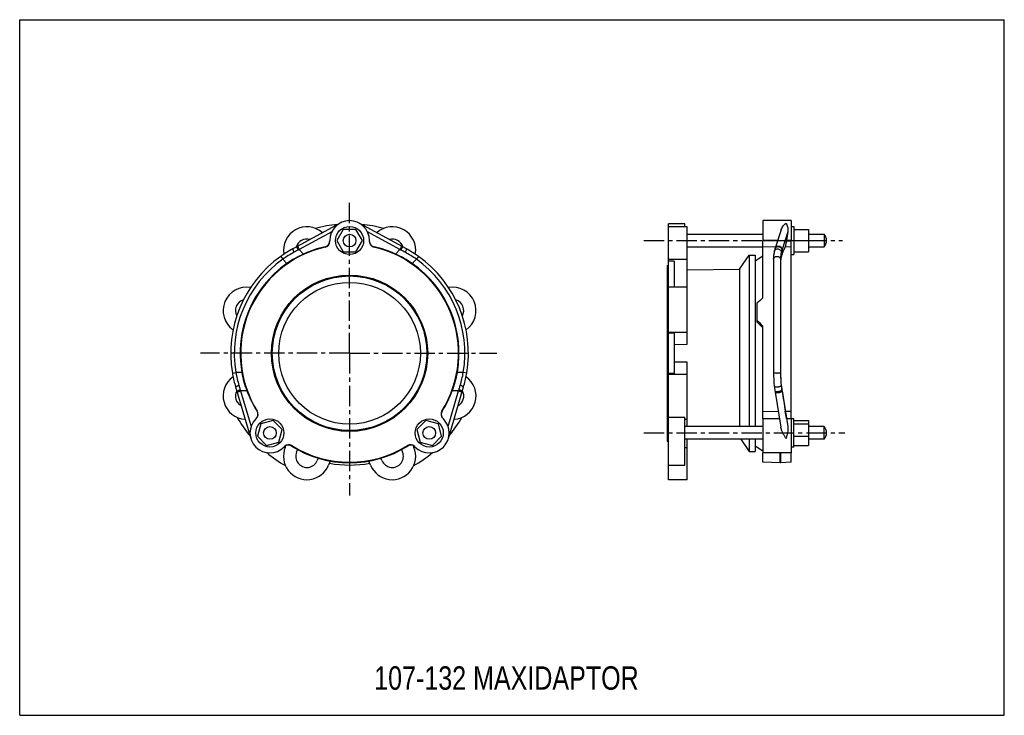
# Model space of a CAD drawing. Header units: millimetres. Extents: x 0 to 841, y 0 to 594.
import ezdxf

# ---------------------------------------------------------------- set-up
doc = ezdxf.new("R2010")
doc.units = ezdxf.units.MM
doc.header["$LTSCALE"] = 46.255
doc.linetypes.add('CENTER', pattern=[0.6, 0.375, -0.075, 0.075, -0.075])
doc.layers.get('0').update_dxf_attribs({"linetype": 'CONTINUOUS'})
for name, color, linetype in [('AXES', 7, 'CONTINUOUS'), ('DEFAULT_1', 7, 'CENTER'), ('ROUNDS', 7, 'CONTINUOUS')]:
    doc.layers.add(name, color=color, linetype=linetype)
doc.styles.get("Standard").update_dxf_attribs({"font": 'txt', "width": 0.8})

msp = doc.modelspace()

# ---------------------------------------------------------------- linework, layer by layer
at = {"color": 7, "linetype": 'Continuous'}
for p, q in [((0, 0), (0, 594)), ((0, 594), (841, 594)), ((841, 0), (841, 594)), ((634.85, 422.41), (634.85, 405.41)), ((658.85, 422.41), (658.85, 405.41)), ((276.28, 414.91), (270.8, 405.41)), ((287.25, 414.91), (276.28, 414.91)), ((292.74, 405.41), (287.25, 414.91)), ((554.15, 201.16), (554.15, 419.66)), ((568.15, 419.66), (554.15, 419.66)), ((570.15, 417.16), (554.15, 417.16)), ((568.15, 417.16), (568.15, 419.66)), ((570.15, 316.83), (570.15, 417.16)), ((658.85, 417.41), (661.35, 417.41)), ((661.35, 417.41), (661.35, 393.41)), ((661.35, 414.91), (673.8, 414.91)), ((673.8, 414.91), (673.8, 395.91)), ((270.8, 405.41), (276.28, 395.91)), ((287.25, 395.91), (292.74, 405.41)), ((570.15, 410.81), (634.85, 410.81)), ((647.45, 405.41), (634.85, 405.41)), ((658.85, 405.41), (654.98, 405.41)), ((661.35, 405.41), (673.8, 405.41)), ((673.8, 410.81), (687.15, 410.81)), ((687.15, 410.81), (687.15, 400.01)), ((276.28, 395.91), (287.25, 395.91)), ((570.15, 400.01), (634.85, 400.01)), ((661.35, 395.91), (673.8, 395.91)), ((673.8, 400.01), (687.15, 400.01)), ((554.15, 389.5), (570.15, 389.5)), ((559.15, 387.78), (554.15, 387.78)), ((559.15, 387.78), (559.15, 365.61)), ((614.8, 381.11), (623.15, 393.03)), ((623.15, 393.03), (623.15, 246.5)), ((623.15, 393.03), (628.15, 393.03)), ((628.15, 393.03), (628.15, 246.5)), ((628.15, 388.16), (634.85, 392.48)), ((658.85, 393.41), (661.35, 393.41)), ((553.15, 384.16), (553.15, 234.16)), ((553.15, 384.16), (554.15, 384.16)), ((570.15, 380.36), (614.8, 381.11)), ((614.8, 381.11), (614.8, 246.5)), ((570.15, 365.61), (554.15, 365.61)), ((554.15, 327.13), (570.15, 327.13)), ((559.15, 326.41), (554.15, 326.41)), ((559.15, 326.41), (559.15, 291.9)), ((559.15, 316.76), (570.15, 316.83)), ((570.15, 301.48), (559.15, 301.56)), ((570.15, 246.5), (570.15, 301.48)), ((559.15, 291.9), (554.15, 291.9)), ((554.15, 291.18), (570.15, 291.18)), ((568.15, 254.36), (554.15, 254.36)), ((568.15, 213.2), (568.15, 254.36)), ((570.15, 252.71), (568.15, 252.71)), ((661.35, 253.1), (658.85, 253.1)), ((661.35, 229.1), (661.35, 253.1)), ((205.95, 248.85), (203.11, 238.26)), ((216.55, 251.69), (205.95, 248.85)), ((224.3, 243.94), (216.55, 251.69)), ((221.46, 233.34), (224.3, 243.94)), ((346.99, 251.69), (339.23, 243.94)), ((339.23, 243.94), (342.07, 233.34)), ((357.58, 248.85), (346.99, 251.69)), ((360.42, 238.26), (357.58, 248.85)), ((634.85, 246.5), (568.15, 246.5)), ((661.35, 251.69), (673.8, 251.69)), ((661.35, 248.85), (673.8, 248.85)), ((673.8, 251.69), (673.8, 230.5)), ((687.15, 246.5), (673.8, 246.5)), ((687.15, 235.7), (687.15, 246.5)), ((203.11, 238.26), (210.87, 230.5)), ((352.66, 230.5), (360.42, 238.26)), ((634.85, 235.7), (568.15, 235.7)), ((570.15, 201.16), (570.15, 235.7)), ((615.85, 235.7), (623.15, 225.28)), ((623.15, 235.7), (623.15, 225.28)), ((628.15, 235.7), (628.15, 225.28)), ((661.35, 238.26), (673.8, 238.26)), ((687.15, 235.7), (673.8, 235.7)), ((210.87, 230.5), (221.46, 233.34)), ((226.84, 228.81), (227.45, 230.29)), ((336.08, 230.29), (336.69, 228.81)), ((342.07, 233.34), (352.66, 230.5)), ((553.15, 234.16), (554.15, 234.16)), ((568.15, 228.81), (570.15, 228.81)), ((628.15, 230.15), (634.85, 225.83)), ((661.35, 229.1), (658.85, 229.1)), ((661.35, 230.5), (673.8, 230.5)), ((236.54, 224.79), (237.39, 226.84)), ((254.94, 219.57), (254.09, 217.52)), ((309.44, 217.52), (308.59, 219.57)), ((326.15, 226.84), (326.99, 224.79)), ((623.15, 225.28), (628.15, 225.28)), ((265.28, 217.1), (263.79, 213.5)), ((299.74, 213.5), (298.25, 217.1)), ((568.15, 213.2), (554.15, 213.2)), ((649.62, 215.64), (634.85, 216.13)), ((658.85, 216.13), (650.07, 215.64)), ((570.15, 201.16), (554.15, 201.16)), ((0, 0), (841, 0))]:
    msp.add_line(p, q, dxfattribs=at)
for centre, radius in [((281.77, 405.41), 12), ((281.77, 405.41), 5.4), ((281.77, 309.16), 66), ((281.77, 309.16), 60.5), ((213.71, 241.1), 12), ((349.83, 241.1), 12), ((213.71, 241.1), 5.4), ((349.83, 241.1), 5.4)]:
    msp.add_circle(centre, radius, dxfattribs=at)
for centre, radius, start, end in [((281.77, 405.41), 17, 0, 180), ((245.32, 397.16), 20, 48.45669, 189.92703), ((281.77, 309.16), 110.5, 95.32868, 105.26858), ((281.77, 309.16), 110.5, 74.73142, 84.67132), ((318.22, 397.16), 20, 350.07298, 131.54331), ((245.32, 397.16), 9.5, 74.24692, 162.97244), ((318.22, 397.16), 9.5, 17.02756, 105.75308), ((680.86, 405.41), 8.29, 319.35373, 40.64627), ((193.77, 345.61), 20, 80.06218, 234.93782), ((369.77, 345.61), 20, 305.06218, 99.93782), ((193.77, 345.61), 9.5, 106.50836, 208.49164), ((369.77, 345.61), 9.5, 331.50836, 73.49164), ((193.77, 272.71), 20, 125.07298, 266.54331), ((369.77, 272.71), 20, 273.45669, 54.92703), ((193.77, 272.71), 9.5, 152.02756, 240.75308), ((369.77, 272.71), 9.5, 299.24692, 27.97244), ((281.77, 309.16), 110.5, 209.73142, 219.67132), ((281.77, 309.16), 110.5, 320.32868, 330.26858), ((680.86, 241.1), 8.29, 319.35373, 40.64627), ((245.32, 221.16), 20, 157.5, 337.5), ((318.22, 221.16), 20, 202.5, 22.5), ((281.77, 309.16), 110.5, 230.15157, 240.26858), ((245.32, 221.16), 9.5, 157.5, 337.5), ((318.22, 221.16), 9.5, 202.5, 22.5), ((281.77, 309.16), 110.5, 299.73142, 309.84843), ((281.77, 309.16), 95.5, 259.5886, 280.4114)]:
    msp.add_arc(centre, radius, start, end, dxfattribs=at)
msp.add_ellipse((632.28, 311.32), major_axis=(90.38, 90.37), ratio=0.244624, start_param=1.303345, end_param=1.357092, dxfattribs=at)
at = {"layer": 'AXES', "color": 7, "linetype": 'Continuous'}
for p, q in [((658.85, 422.41), (634.85, 422.41)), ((629.85, 335.66), (629.85, 352.09)), ((648.97, 253.12), (634.85, 253.12)), ((634.85, 253.12), (634.85, 224.1)), ((658.85, 253.12), (654.98, 253.12)), ((658.85, 253.12), (658.85, 224.1)), ((658.85, 224.1), (634.85, 224.1))]:
    msp.add_line(p, q, dxfattribs=at)
at = {"layer": 'AXES', "color": 7, "linetype": 'CENTER'}
for p, q in [((533.18, 405.41), (702.93, 405.41)), ((533.18, 241.1), (704.66, 241.1))]:
    msp.add_line(p, q, dxfattribs=at)
at = {"layer": 'AXES', "color": 7, "linetype": 'Continuous'}
msp.add_circle((281.77, 309.16), 66.75, dxfattribs=at)
for centre, start, end in [((213.71, 241.1), 135, 315), ((349.83, 241.1), 225, 45)]:
    msp.add_arc(centre, 17, start, end, dxfattribs=at)
for centre, major_axis, start_param, end_param in [((632.28, 306.83), (91.96, -91.96), 1.695901, 1.749647), ((627.54, 311.36), (87.18, -87.17), 1.640489, 1.69727)]:
    msp.add_ellipse(centre, major_axis=major_axis, ratio=0.153864, start_param=start_param, end_param=end_param, dxfattribs=at)
at = {"layer": 'DEFAULT_1', "color": 7, "linetype": 'CENTER'}
for q in [(281.77, 439), (154.51, 309.16), (281.77, 187.67), (407.51, 309.16)]:
    msp.add_line((281.77, 309.16), q, dxfattribs=at)
at = {"layer": 'ROUNDS', "color": 7, "linetype": 'Continuous'}
for p, q in [((273.63, 420.33), (233.17, 398.27)), ((266.53, 412.94), (238.7, 397.76)), ((330.36, 398.27), (289.91, 420.33)), ((324.83, 397.76), (297.01, 412.94)), ((650.38, 414.46), (645.37, 399)), ((656.03, 412.94), (651.12, 397.76)), ((264.77, 404.69), (264.77, 405.41)), ((298.77, 404.69), (298.77, 405.41)), ((634.85, 356.52), (634.85, 405.41)), ((647.35, 405.1), (634.85, 404.77)), ((654.98, 405.41), (654.92, 404.9)), ((658.85, 404.69), (654.92, 404.9)), ((658.85, 253.12), (658.85, 405.41)), ((238.7, 397.76), (242.45, 393.92)), ((260.89, 399.81), (260.88, 400.07)), ((302.65, 400.07), (302.65, 399.81)), ((321.08, 393.92), (324.83, 397.76)), ((645.76, 400.18), (634.85, 399.89)), ((645.33, 398.87), (645.17, 398.35)), ((645.37, 399), (645.33, 398.87)), ((651.12, 397.76), (651.12, 393.92)), ((658.85, 399.81), (653.93, 400.07)), ((222.92, 391.86), (224.66, 389.41)), ((224.66, 389.41), (228.19, 385.79)), ((335.34, 385.79), (338.88, 389.41)), ((340.61, 391.86), (338.88, 389.41)), ((643.85, 389.41), (643.85, 292.79)), ((649.85, 389.41), (649.85, 292.79)), ((634.85, 253.12), (634.85, 332.35)), ((181.68, 292.29), (184.64, 292.79)), ((189.7, 292.85), (184.64, 292.79)), ((378.9, 292.79), (373.83, 292.85)), ((381.86, 292.29), (378.9, 292.79)), ((649.86, 291.17), (649.86, 291.02)), ((184.39, 280.51), (197.4, 236.3)), ((366.13, 236.3), (379.14, 280.51)), ((194.03, 277.02), (188.66, 276.95)), ((188.66, 276.95), (197.6, 246.55)), ((365.93, 246.55), (374.87, 276.95)), ((374.87, 276.95), (369.5, 277.02)), ((645.12, 276.95), (645.27, 276.01)), ((645.27, 276.01), (650.1, 246.11)), ((651.12, 277.02), (651.12, 276.95)), ((651.12, 276.95), (656.03, 246.55)), ((202.19, 253.62), (201.69, 253.12)), ((202.71, 259.63), (202.9, 259.82)), ((360.63, 259.82), (360.82, 259.63)), ((361.34, 253.62), (361.85, 253.12)), ((634.85, 259.76), (647.93, 259.51)), ((634.85, 253.57), (648.94, 253.3)), ((653.93, 259.63), (658.85, 259.82)), ((654.92, 253.47), (658.85, 253.62)), ((654.98, 253.12), (654.92, 253.47)), ((226.23, 229.58), (225.73, 229.08)), ((232.08, 229.93), (232.07, 229.93)), ((232.43, 230.29), (232.08, 229.93)), ((331.45, 229.93), (331.1, 230.29)), ((331.46, 229.93), (331.45, 229.93)), ((337.3, 229.58), (337.8, 229.08)), ((634.85, 216.13), (634.85, 224.1)), ((649.62, 215.64), (649.62, 224.1)), ((650.07, 215.64), (650.07, 224.1)), ((658.85, 216.13), (658.85, 224.1)), ((650.07, 215.64), (649.62, 215.64))]:
    msp.add_line(p, q, dxfattribs=at)
for points in [[(233.17, 398.27), (232.09, 397.67), (230.88, 396.98), (229.69, 396.28), (228.5, 395.56), (227.33, 394.83), (226.18, 394.08), (225.04, 393.32), (223.91, 392.55), (222.92, 391.86)], [(340.61, 391.86), (339.63, 392.54), (338.51, 393.32), (337.36, 394.07), (336.21, 394.82), (335.04, 395.55), (333.86, 396.27), (332.66, 396.97), (331.46, 397.66), (330.36, 398.27)], [(644.61, 396.34), (644.46, 395.69), (644.32, 394.94), (644.19, 394.18), (644.08, 393.41), (644, 392.62), (643.93, 391.81), (643.88, 390.99), (643.85, 390.16), (643.85, 389.41)], [(645.17, 398.35), (645.08, 398.09), (645.01, 397.83), (644.93, 397.57), (644.86, 397.31), (644.79, 397.05), (644.72, 396.78), (644.65, 396.52), (644.61, 396.34)], [(181.68, 292.29), (181.88, 291.11), (182.14, 289.77), (182.41, 288.42), (182.7, 287.08), (183.01, 285.74), (183.33, 284.39), (183.68, 283.05), (184.05, 281.71), (184.39, 280.51)], [(379.14, 280.51), (379.48, 281.7), (379.85, 283.04), (380.2, 284.38), (380.52, 285.72), (380.83, 287.07), (381.12, 288.41), (381.39, 289.75), (381.65, 291.1), (381.86, 292.29)], [(649.86, 291.17), (649.86, 291.1), (649.86, 291.02)]]:
    msp.add_lwpolyline(points, dxfattribs=at)
for centre, radius, start, end in [((259.76, 404.69), 5.01, 283.00623, 0.03075), ((303.77, 404.69), 5.01, 179.96925, 256.99377), ((281.77, 309.16), 93.03, 102.96999, 212.03001), ((280.02, 310.85), 96.11, 118.36448, 125.16998), ((332.09, 223.36), 197.84, 118.16726, 118.44279), ((281.77, 309.16), 93.03, 327.96999, 77.03001), ((231.44, 223.36), 197.84, 61.55721, 61.83274), ((283.57, 310.93), 96.01, 54.82645, 61.63909), ((676.52, 389.49), 26.72, 162.98285, 167.19101), ((674, 390.27), 24.08, 161.86696, 162.99281), ((281.77, 309.16), 101.5, 125.43579, 189.56422), ((281.77, 309.16), 98.5, 125.43582, 189.56418), ((279.46, 312.44), 89.48, 114.42717, 124.95286), ((284.11, 312.51), 89.41, 55.04298, 65.57699), ((281.77, 309.16), 98.5, 350.43582, 54.56418), ((281.77, 309.16), 101.5, 350.43579, 54.56422), ((281.77, 309.16), 93.5, 124.95925, 190.04075), ((281.77, 309.16), 93.5, 349.95925, 55.04075), ((279.24, 309.18), 96.01, 189.82645, 196.63909), ((277.74, 308.45), 89.41, 190.04298, 200.57699), ((285.72, 308.47), 89.48, 339.42717, 349.95286), ((284.2, 309.2), 96.11, 343.36448, 350.16998), ((743.27, 292.79), 99.42, 179.99879, 186.80968), ((749.33, 292.86), 99.48, 180.03733, 180.97119), ((749.23, 292.79), 99.39, 179.99879, 186.41497), ((749.15, 292.85), 99.31, 181.05745, 186.45555), ((378.02, 334.24), 197.84, 196.55721, 196.83274), ((185.51, 334.24), 197.84, 343.16726, 343.44279), ((743.18, 292.79), 99.34, 186.81368, 189.17251), ((749.14, 292.79), 99.3, 186.41895, 188.64207), ((748.89, 292.83), 99.04, 186.45895, 188.68778), ((749.03, 292.77), 99.18, 188.64214, 188.82623), ((748.67, 292.79), 98.81, 188.68844, 188.87306), ((749.02, 292.77), 99.17, 188.82623, 189.17504), ((748.58, 292.78), 98.73, 188.87304, 189.18333), ((198.65, 257.17), 5.01, 314.96925, 31.99376), ((364.88, 257.17), 5.01, 148.00623, 225.03075), ((-1349.3, -65.39), 2029.42, 9.03996, 9.21606), ((229.41, 225.69), 5, 57.90273, 132.08731), ((229.42, 225.7), 4.99, 57.83026, 131.77723), ((229.78, 226.04), 5.01, 58.0108, 135.03458), ((281.77, 309.16), 93.52, 237.90273, 302.09727), ((281.77, 309.16), 93.52, 237.90478, 302.09522), ((281.77, 309.16), 93.03, 237.9701, 302.0299), ((333.76, 226.04), 5.01, 44.96542, 121.9892), ((334.11, 225.7), 4.99, 48.22277, 122.16974), ((334.12, 225.69), 5, 47.91285, 122.09727)]:
    msp.add_arc(centre, radius, start, end, dxfattribs=at)
for centre, major_axis, ratio, start_param, end_param in [((656.94, 405.41), (1.93, 17), 0.113766, 1.124592, 1.583744), ((281.2, 308.6), (67.1, 65.41), 0.999964, 1.01671, 1.224489), ((282.33, 308.6), (67.1, -65.41), 0.999964, 1.917104, 2.124883), ((646, 308.6), (10.66, 93.69), 0.113766, 0.231544, 0.439323), ((281.76, 309.95), (-1.19, 93.69), 0.999964, -4.366082, -4.158303), ((281.78, 309.95), (1.19, 93.69), 0.999964, -2.124883, -1.917104), ((646, 309.95), (-15.08, 93.7), 0.001997, -4.35367, -4.145891)]:
    msp.add_ellipse(centre, major_axis=major_axis, ratio=ratio, start_param=start_param, end_param=end_param, dxfattribs=at)
for points, knots in [([(650.38, 414.46), (650.58, 415.1), (651.12, 416.29), (652.45, 418.32), (653.68, 419.61), (654.55, 420.33)], [0, 0, 0, 0, 0.275268, 0.534119, 1, 1, 1, 1]), ([(654.55, 420.33), (654.8, 419.88), (655.28, 418.87), (655.85, 417.16), (656.19, 415.14), (656.15, 413.69), (656.03, 412.94)], [0, 0, 0, 0, 0.201293, 0.436886, 0.703947, 1, 1, 1, 1]), ([(260.88, 400.07), (261.41, 400.19), (262.42, 400.6), (263.66, 401.65), (264.5, 403.05), (264.73, 404.12), (264.76, 404.66)], [0, 0, 0, 0, 0.250056, 0.499664, 0.749452, 1, 1, 1, 1]), ([(298.77, 404.66), (298.8, 404.12), (299.03, 403.05), (299.87, 401.65), (301.11, 400.6), (302.13, 400.19), (302.65, 400.07)], [0, 0, 0, 0, 0.250548, 0.500336, 0.749944, 1, 1, 1, 1]), ([(653.93, 400.07), (653.98, 400.15), (654.07, 400.36), (654.2, 400.74), (654.33, 401.23), (654.46, 401.83), (654.59, 402.52), (654.75, 403.55), (654.86, 404.35), (654.92, 404.9)], [0, 0, 0, 0, 0.055919, 0.136754, 0.24091, 0.36582, 0.508218, 0.664287, 1, 1, 1, 1]), ([(233.17, 398.27), (233.14, 398.25), (233.14, 398.18), (233.15, 398.09), (233.18, 397.94), (233.26, 397.69), (233.4, 397.33), (233.59, 396.91), (233.9, 396.26), (234.17, 395.76), (234.36, 395.42)], [0, 0, 0, 0, 0.028319, 0.054049, 0.088256, 0.181554, 0.305504, 0.455521, 0.62582, 1, 1, 1, 1]), ([(237.86, 397.31), (237.57, 397.16), (236.4, 396.52), (235.23, 395.89), (234.36, 395.42)], [0, 0, 0, 0, 0.249546, 1, 1, 1, 1]), ([(236.76, 400.23), (236.73, 400.21), (236.71, 400.13), (236.71, 400.04), (236.72, 399.93), (236.75, 399.79), (236.81, 399.57), (236.99, 399.08), (237.34, 398.3), (237.67, 397.65), (237.86, 397.31)], [0, 0, 0, 0, 0.03359, 0.060629, 0.095632, 0.13867, 0.189545, 0.313135, 0.630638, 1, 1, 1, 1]), ([(237.62, 400.69), (237.59, 400.68), (237.56, 400.6), (237.56, 400.5), (237.58, 400.39), (237.6, 400.26), (237.66, 400.03), (237.83, 399.54), (238.18, 398.75), (238.51, 398.11), (238.7, 397.76)], [0, 0, 0, 0, 0.03424, 0.061483, 0.09663, 0.139766, 0.190701, 0.314305, 0.631461, 1, 1, 1, 1]), ([(325.91, 400.69), (325.95, 400.68), (325.97, 400.6), (325.97, 400.5), (325.96, 400.39), (325.93, 400.26), (325.87, 400.03), (325.7, 399.54), (325.36, 398.75), (325.02, 398.11), (324.83, 397.76)], [0, 0, 0, 0, 0.03424, 0.061483, 0.09663, 0.139766, 0.190701, 0.314305, 0.631461, 1, 1, 1, 1]), ([(326.77, 400.23), (326.8, 400.21), (326.82, 400.13), (326.82, 400.04), (326.81, 399.93), (326.78, 399.79), (326.72, 399.57), (326.55, 399.08), (326.2, 398.3), (325.86, 397.65), (325.67, 397.31)], [0, 0, 0, 0, 0.03359, 0.060629, 0.095632, 0.13867, 0.189545, 0.313135, 0.630638, 1, 1, 1, 1]), ([(329.18, 395.42), (328.88, 395.58), (327.71, 396.21), (326.55, 396.84), (325.67, 397.31)], [0, 0, 0, 0, 0.250432, 1, 1, 1, 1]), ([(330.36, 398.27), (330.39, 398.25), (330.4, 398.18), (330.39, 398.09), (330.35, 397.94), (330.27, 397.69), (330.13, 397.33), (329.94, 396.91), (329.63, 396.26), (329.36, 395.76), (329.18, 395.42)], [0, 0, 0, 0, 0.028319, 0.054049, 0.088256, 0.181554, 0.305504, 0.455521, 0.62582, 1, 1, 1, 1]), ([(644.61, 396.34), (644.68, 396.65), (644.98, 397.26), (645.76, 397.93), (646.77, 398.28), (647.87, 398.29), (648.92, 397.94), (649.78, 397.29), (650.36, 396.42), (650.48, 395.74), (650.47, 395.42)], [0, 0, 0, 0, 0.116423, 0.237302, 0.364398, 0.496189, 0.628928, 0.758445, 0.882044, 1, 1, 1, 1]), ([(645.22, 398.53), (645.32, 398.83), (645.65, 399.4), (646.45, 399.99), (647.45, 400.27), (648.51, 400.21), (649.52, 399.83), (650.34, 399.16), (650.88, 398.29), (650.99, 397.63), (650.97, 397.31)], [0, 0, 0, 0, 0.115889, 0.236288, 0.363026, 0.494699, 0.627648, 0.757668, 0.881832, 1, 1, 1, 1]), ([(645.37, 399), (645.47, 399.3), (645.8, 399.87), (646.6, 400.46), (647.6, 400.74), (648.67, 400.68), (649.67, 400.29), (650.49, 399.62), (651.02, 398.75), (651.13, 398.08), (651.12, 397.76)], [0, 0, 0, 0, 0.115957, 0.236295, 0.362892, 0.49442, 0.627295, 0.757349, 0.881649, 1, 1, 1, 1]), ([(650.47, 395.42), (650.36, 394.96), (649.98, 392.98), (649.85, 390.95), (649.85, 389.41)], [0, 0, 0, 0, 0.234082, 1, 1, 1, 1]), ([(643.85, 389.41), (643.85, 389.57), (643.89, 389.9), (644.12, 390.52), (644.71, 391.21), (645.7, 391.73), (646.85, 391.92), (648, 391.73), (648.99, 391.21), (649.57, 390.52), (649.81, 389.9), (649.85, 389.57), (649.85, 389.41)], [0, 0, 0, 0, 0.056294, 0.113635, 0.233825, 0.363697, 0.5, 0.636303, 0.766175, 0.886365, 0.943706, 1, 1, 1, 1]), ([(651.12, 393.92), (650.68, 392.71), (650.02, 390.02), (649.85, 387.26), (649.85, 385.79)], [0, 0, 0, 0, 0.465295, 1, 1, 1, 1]), ([(643.85, 292.79), (643.85, 292.78), (643.85, 292.75), (643.88, 292.72), (643.9, 292.7)], [0, 0, 0, 0, 0.217302, 1, 1, 1, 1]), ([(643.9, 292.7), (643.94, 292.66), (644.07, 292.59), (644.32, 292.52), (644.65, 292.45), (645.06, 292.39), (645.52, 292.34), (646.22, 292.3), (646.94, 292.29), (647.66, 292.31), (648.17, 292.34), (648.64, 292.39), (649.04, 292.45), (649.37, 292.52), (649.6, 292.59), (649.73, 292.65), (649.8, 292.7), (649.85, 292.76), (649.85, 292.79)], [0, 0, 0, 0, 0.028711, 0.071283, 0.127186, 0.194902, 0.272336, 0.356991, 0.536664, 0.625762, 0.710417, 0.787851, 0.855567, 0.91147, 0.954042, 0.970124, 0.982838, 1, 1, 1, 1]), ([(184.39, 280.51), (184.38, 280.54), (184.43, 280.59), (184.5, 280.65), (184.63, 280.73), (184.87, 280.85), (185.22, 281), (185.65, 281.17), (186.33, 281.41), (186.87, 281.58), (187.25, 281.68)], [0, 0, 0, 0, 0.028319, 0.054049, 0.088256, 0.181554, 0.305504, 0.455521, 0.62582, 1, 1, 1, 1]), ([(185.55, 276.58), (185.54, 276.62), (185.57, 276.69), (185.64, 276.75), (185.73, 276.82), (185.85, 276.9), (186.05, 277.01), (186.52, 277.23), (187.32, 277.54), (188.01, 277.76), (188.39, 277.86)], [0, 0, 0, 0, 0.03359, 0.060629, 0.095632, 0.13867, 0.189545, 0.313135, 0.630638, 1, 1, 1, 1]), ([(187.25, 281.68), (187.34, 281.37), (187.72, 280.09), (188.1, 278.82), (188.39, 277.86)], [0, 0, 0, 0, 0.250432, 1, 1, 1, 1]), ([(375.15, 277.86), (375.24, 278.18), (375.62, 279.46), (376, 280.73), (376.29, 281.68)], [0, 0, 0, 0, 0.249546, 1, 1, 1, 1]), ([(377.99, 276.58), (378, 276.62), (377.96, 276.69), (377.89, 276.75), (377.8, 276.82), (377.69, 276.9), (377.49, 277.01), (377.02, 277.23), (376.22, 277.54), (375.52, 277.76), (375.15, 277.86)], [0, 0, 0, 0, 0.03359, 0.060629, 0.095632, 0.13867, 0.189545, 0.313135, 0.630638, 1, 1, 1, 1]), ([(379.14, 280.51), (379.15, 280.54), (379.1, 280.59), (379.03, 280.65), (378.9, 280.73), (378.67, 280.85), (378.31, 281), (377.88, 281.17), (377.2, 281.41), (376.66, 281.58), (376.29, 281.68)], [0, 0, 0, 0, 0.028319, 0.054049, 0.088256, 0.181554, 0.305504, 0.455521, 0.62582, 1, 1, 1, 1]), ([(644.55, 281), (644.55, 280.94), (644.6, 280.86), (644.71, 280.77), (644.86, 280.68), (645.12, 280.59), (645.5, 280.51), (645.96, 280.46), (646.47, 280.45), (647.03, 280.47), (647.6, 280.52), (648.17, 280.6), (648.71, 280.71), (649.21, 280.84), (649.65, 280.99), (650, 281.15), (650.23, 281.3), (650.37, 281.42), (650.45, 281.53), (650.47, 281.63), (650.47, 281.68)], [0, 0, 0, 0, 0.026458, 0.042844, 0.062107, 0.110061, 0.170539, 0.242154, 0.322709, 0.409496, 0.499489, 0.589508, 0.676368, 0.757042, 0.828814, 0.889478, 0.93763, 0.956988, 0.973457, 1, 1, 1, 1]), ([(645.12, 276.95), (645.13, 276.89), (645.18, 276.81), (645.28, 276.73), (645.44, 276.65), (645.7, 276.57), (646.08, 276.51), (646.54, 276.48), (647.05, 276.48), (647.6, 276.52), (648.17, 276.6), (648.73, 276.7), (649.26, 276.83), (649.75, 276.98), (650.18, 277.15), (650.48, 277.3), (650.68, 277.43), (650.86, 277.57), (650.99, 277.74), (650.97, 277.86)], [0, 0, 0, 0, 0.026314, 0.042658, 0.061901, 0.10988, 0.170453, 0.242221, 0.322975, 0.409994, 0.500241, 0.590521, 0.67764, 0.758553, 0.830533, 0.891358, 0.91712, 0.939659, 1, 1, 1, 1]), ([(185.82, 275.65), (185.81, 275.68), (185.85, 275.75), (185.92, 275.82), (186.01, 275.89), (186.12, 275.97), (186.32, 276.08), (186.79, 276.31), (187.59, 276.62), (188.28, 276.85), (188.66, 276.95)], [0, 0, 0, 0, 0.03424, 0.061483, 0.09663, 0.139766, 0.190701, 0.314305, 0.631461, 1, 1, 1, 1]), ([(377.71, 275.65), (377.72, 275.68), (377.68, 275.75), (377.61, 275.82), (377.53, 275.89), (377.41, 275.97), (377.21, 276.08), (376.74, 276.31), (375.94, 276.62), (375.25, 276.85), (374.87, 276.95)], [0, 0, 0, 0, 0.03424, 0.061483, 0.09663, 0.139766, 0.190701, 0.314305, 0.631461, 1, 1, 1, 1]), ([(645.27, 276.01), (645.28, 275.96), (645.33, 275.87), (645.43, 275.79), (645.59, 275.7), (645.86, 275.62), (646.24, 275.56), (646.69, 275.54), (647.2, 275.54), (647.75, 275.59), (648.32, 275.66), (648.88, 275.77), (649.42, 275.9), (649.91, 276.05), (650.33, 276.22), (650.67, 276.4), (650.9, 276.56), (651.03, 276.69), (651.1, 276.8), (651.13, 276.9), (651.12, 276.95)], [0, 0, 0, 0, 0.026544, 0.04294, 0.062198, 0.110114, 0.170538, 0.242097, 0.322599, 0.40934, 0.499295, 0.589286, 0.676128, 0.756794, 0.828569, 0.889251, 0.937441, 0.956829, 0.973339, 1, 1, 1, 1]), ([(202.21, 253.65), (202.57, 254.05), (203.17, 254.97), (203.56, 256.55), (203.43, 258.18), (203, 259.18), (202.71, 259.63)], [0, 0, 0, 0, 0.250548, 0.500336, 0.749944, 1, 1, 1, 1]), ([(360.82, 259.63), (360.53, 259.18), (360.1, 258.18), (359.97, 256.55), (360.37, 254.97), (360.96, 254.05), (361.32, 253.65)], [0, 0, 0, 0, 0.250056, 0.499664, 0.749452, 1, 1, 1, 1]), ([(654.55, 236.3), (654.08, 237.07), (653.17, 238.62), (651.88, 241.02), (650.95, 243.09), (650.37, 244.8), (650.17, 245.67), (650.1, 246.11)], [0, 0, 0, 0, 0.24848, 0.500777, 0.753011, 0.877592, 1, 1, 1, 1]), ([(656.03, 246.55), (656.16, 245.7), (656.18, 243.96), (655.82, 241.37), (655.24, 238.81), (654.78, 237.13), (654.55, 236.3)], [0, 0, 0, 0, 0.24556, 0.498116, 0.751447, 1, 1, 1, 1])]:
    msp.add_open_spline(points, degree=3, knots=knots, dxfattribs=at)

# ---------------------------------------------------------------- texts
at = {"color": 2, "linetype": 'Continuous', "insert": (302.79, 41.84), "char_height": 20, "width": 288, "attachment_point": 1, "line_spacing_factor": 0.9}
msp.add_mtext('107-132 MAXIDAPTOR', dxfattribs=at)

doc.saveas('drawing.dxf')
